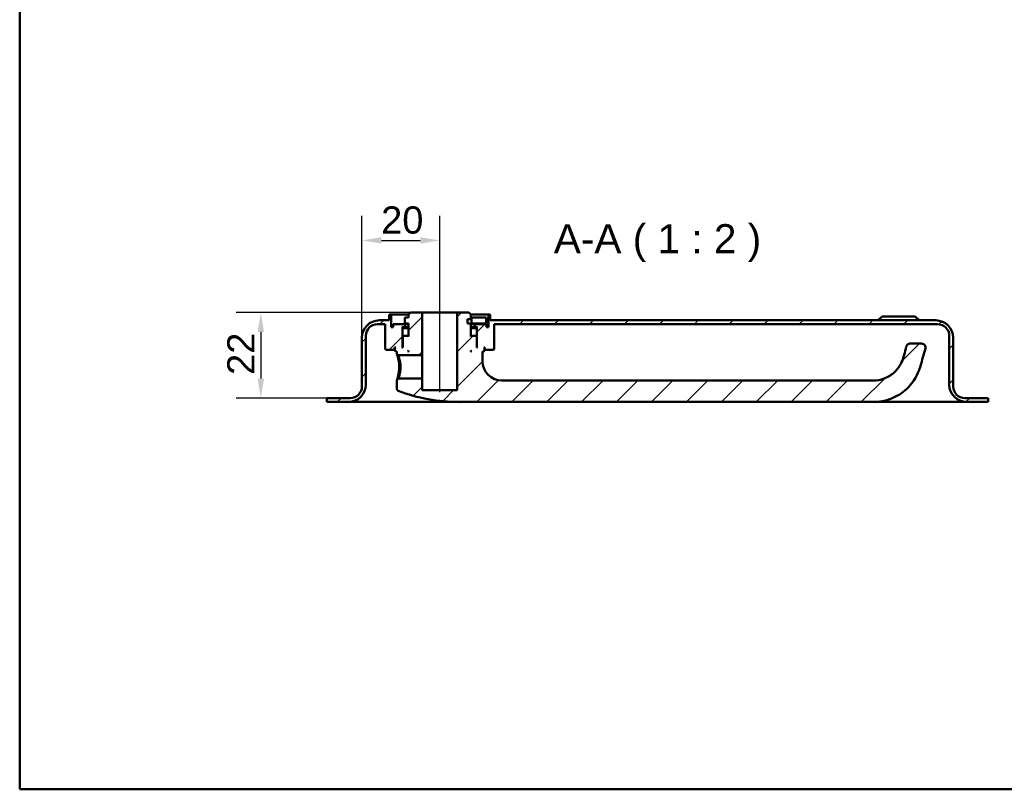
# Model space of a CAD drawing. Header units: millimetres. Extents: x 20 to 833, y 20 to 574.
# Tile 1 of 4: x 20 to 273, y 20 to 218. Entities that reach past the tile are written whole.
import ezdxf

# ---------------------------------------------------------------- set-up
doc = ezdxf.new("R2010")
doc.units = ezdxf.units.MM
doc.header["$LTSCALE"] = 2
for name, color, linetype, lineweight in [('Bemaßungen(DIN)', 7, 'Continuous', 25), ('Mittellinie(DIN)', 7, 'Continuous', 25), ('Sichtbare Kanten(DIN)', 7, 'Continuous', 50), ('Skizziergeometrie(DIN)', 7, 'Continuous', 50), ('Symbole(DIN)', 7, 'Continuous', 25)]:
    doc.layers.add(name, color=color, linetype=linetype, lineweight=lineweight)
doc.layers.add('Schraffur', color=179, linetype='Continuous', lineweight=9, true_color=0x1e1e47)
doc.styles.add('Aktuell-DINGroßer Text', font='arial.ttf')
doc.styles.add('STANDARD-DIN~0', font='arial.ttf')
doc.dimstyles.new('CAD-LAN', dxfattribs={"dimscale": 2, "dimtxt": 3.5, "dimasz": 2.5, "dimexe": 3.175, "dimexo": 0, "dimgap": 0.8, "dimtad": 1, "dimrnd": 1e-08, "dimtxsty": 'STANDARD-DIN~0', "dimcen": 0.09, "dimdle": 10, "dimclrd": 250, "dimclre": 250, "dimclrt": 250, "dimadec": 0, "dimazin": 2, "dimtfac": 1, "dimtmove": 0, "dimatfit": 3, "dimfxl": 1, "dimtolj": 1, "dimtzin": 0, "dimlwd": 25, "dimlwe": 25, "dimarcsym": 0})

# ---------------------------------------------------------------- blocks, each defined once
blk = doc.blocks.new('Ränder Standardrahmen')
at = {"layer": 'Skizziergeometrie(DIN)', "flags": 128}
blk.add_lwpolyline([(10, 10), (10, 287), (410, 287), (410, 10), (10, 10)], dxfattribs=at)
blk = doc.blocks.new('*D23')
at = {"layer": 'Bemaßungen(DIN)', "color": 250, "linetype": 'Continuous', "lineweight": 25, "true_color": 0x3f3f3f, "transparency": 16777216}
for p, q in [((107.99, 136.07), (107.99, 167.47)), ((127.99, 147.57), (127.99, 167.47)), ((112.99, 161.12), (122.99, 161.12))]:
    blk.add_line(p, q, dxfattribs=at)
at = {"layer": 'Bemaßungen(DIN)', "color": 250, "linetype": 'Continuous', "true_color": 0x3f3f3f, "transparency": 16777216}
for points in [[(112.99, 161.95), (112.99, 160.28), (107.99, 161.12)], [(122.99, 161.95), (122.99, 160.28), (127.99, 161.12)]]:
    blk.add_solid(points, dxfattribs=at)
at = {"layer": 'Defpoints', "color": 0, "linetype": 'Continuous', "transparency": 16777216}
for p in [(127.99, 161.12), (127.99, 147.57), (107.99, 136.07)]:
    blk.add_point(p, dxfattribs=at)
at = {"layer": 'Bemaßungen(DIN)', "color": 250, "linetype": 'Continuous', "lineweight": 25, "true_color": 0x3f3f3f, "transparency": 16777216, "insert": (112.92, 169.86), "char_height": 7, "attachment_point": 1, "style": 'STANDARD-DIN~0'}
blk.add_mtext('\\A1;20', dxfattribs=at)
blk = doc.blocks.new('*D24')
at = {"layer": 'Bemaßungen(DIN)', "color": 250, "linetype": 'Continuous', "lineweight": 25, "true_color": 0x3f3f3f, "transparency": 16777216}
for p, q in [((120.49, 142.57), (75.64, 142.57)), ((81.99, 137.57), (81.99, 125.57)), ((98.99, 120.57), (75.64, 120.57))]:
    blk.add_line(p, q, dxfattribs=at)
at = {"layer": 'Bemaßungen(DIN)', "color": 250, "linetype": 'Continuous', "true_color": 0x3f3f3f, "transparency": 16777216}
for points in [[(81.15, 137.57), (82.82, 137.57), (81.99, 142.57)], [(81.15, 125.57), (82.82, 125.57), (81.99, 120.57)]]:
    blk.add_solid(points, dxfattribs=at)
at = {"layer": 'Defpoints', "color": 0, "linetype": 'Continuous', "transparency": 16777216}
for p in [(120.49, 142.57), (81.99, 120.57), (98.99, 120.57)]:
    blk.add_point(p, dxfattribs=at)
at = {"layer": 'Bemaßungen(DIN)', "color": 250, "linetype": 'Continuous', "lineweight": 25, "true_color": 0x3f3f3f, "transparency": 16777216, "insert": (73.36, 126.53), "char_height": 7, "attachment_point": 1, "rotation": 90, "style": 'STANDARD-DIN~0'}
blk.add_mtext('\\A1;22', dxfattribs=at)

msp = doc.modelspace()

# ---------------------------------------------------------------- hatches: boundary and pattern name
at = {"layer": 'Schraffur'}
h = msp.add_hatch(dxfattribs=at)
h.set_pattern_fill('ANSI31', color=256, scale=50.8, style=0)
h.set_pattern_definition([(45, (0, 0), (-4.49013, 4.49013), [])])
edge = h.paths.add_edge_path()
edge.add_spline(control_points=[(116.986, 122.913), (116.988, 122.877), (116.992, 122.841), (117.007, 122.77), (117.019, 122.736), (117.065, 122.636), (117.106, 122.584), (117.196, 122.502), (117.251, 122.468), (117.31, 122.446)], knot_values=[-0.0531928, -0.0531928, -0.0531928, -0.0531928, -0.0447959, -0.0447959, -0.0363986, -0.0363986, -0.0190548, -0.0190548, -0.0000009, -0.0000009, -0.0000009, -0.0000009], degree=3, periodic=0)
edge.add_ellipse((132.986, 163.737), major_axis=(-15.675, -41.291), ratio=1, start_angle=0, end_angle=20.78805)
edge.add_line((132.986, 119.571), (239.486, 119.571))
edge.add_spline(control_points=[(239.486, 119.571), (240.539, 119.571), (241.593, 119.706), (243.632, 120.232), (244.62, 120.622), (246.994, 121.937), (248.274, 123.038), (250.846, 126.293), (251.364, 128.129), (251.992, 130.344), (252.417, 131.819), (252.84, 133.295)], knot_values=[-1.0345986, -1.0345986, -1.0345986, -1.0345986, -0.938232, -0.938232, -0.841905, -0.841905, -0.689939, -0.689939, -0.4605968, -0.4605968, 0, 0, 0, 0], degree=3, periodic=0)
edge.add_ellipse((251.879, 133.571), major_axis=(0.961, -0.276), ratio=1, start_angle=0, end_angle=106)
edge.add_line((251.879, 134.571), (248.879, 134.571))
edge.add_ellipse((248.879, 133.571), major_axis=(0, 1), ratio=1, start_angle=0, end_angle=76.78481)
edge.add_spline(control_points=[(247.905, 133.799), (247.545, 132.264), (247.265, 130.998), (246.348, 128.976), (245.797, 128.106), (244.132, 126.536), (243.243, 125.972), (241.377, 125.256), (240.43, 125.071), (239.486, 125.071)], knot_values=[-1.4743943, -1.4743943, -1.4743943, -1.4743943, -0.9712289, -0.9712289, -0.5989666, -0.5989666, -0.2834298, -0.2834298, 0, 0, 0, 0], degree=3, periodic=0)
edge.add_line((239.486, 125.071), (143.986, 125.071))
edge.add_ellipse((143.986, 130.071), major_axis=(0, -5), ratio=1, start_angle=270, end_angle=360, ccw=False)
edge.add_line((138.986, 130.071), (138.986, 132.571))
edge.add_line((138.986, 132.571), (139.286, 132.571))
edge.add_line((139.286, 132.571), (139.486, 132.771))
edge.add_line((139.486, 132.771), (139.486, 133.371))
edge.add_line((139.486, 133.371), (139.286, 133.571))
edge.add_line((139.286, 133.571), (139.586, 133.571))
edge.add_line((139.586, 133.571), (139.586, 133.071))
edge.add_line((139.586, 133.071), (139.686, 132.971))
edge.add_line((139.686, 132.971), (141.786, 132.971))
edge.add_line((141.786, 132.971), (141.986, 133.171))
edge.add_line((141.986, 133.171), (141.986, 139.571))
edge.add_line((141.986, 139.571), (255.986, 139.571))
edge.add_ellipse((255.986, 136.571), major_axis=(0, 3), ratio=1, start_angle=270, end_angle=360, ccw=False)
edge.add_line((258.986, 136.571), (258.986, 124.071))
edge.add_ellipse((263.486, 124.071), major_axis=(-4.5, 0), ratio=1, start_angle=0, end_angle=90)
edge.add_line((263.486, 119.571), (268.986, 119.571))
edge.add_line((268.986, 119.571), (268.986, 120.571))
edge.add_line((268.986, 120.571), (262.986, 120.571))
edge.add_ellipse((262.986, 123.571), major_axis=(0, -3), ratio=1, start_angle=270, end_angle=360, ccw=False)
edge.add_line((259.986, 123.571), (259.986, 136.071))
edge.add_ellipse((255.486, 136.071), major_axis=(4.5, 0), ratio=1, start_angle=0, end_angle=90)
edge.add_line((255.486, 140.571), (140.986, 140.571))
edge.add_line((140.986, 140.571), (140.986, 142.071))
edge.add_line((140.986, 142.071), (140.486, 142.071))
edge.add_line((140.486, 142.071), (140.486, 138.771))
edge.add_line((140.486, 138.771), (139.986, 138.771))
edge.add_line((139.986, 138.771), (139.986, 139.571))
edge.add_line((139.986, 139.571), (136.986, 139.571))
edge.add_line((136.986, 139.571), (136.986, 138.771))
edge.add_line((136.986, 138.771), (137.736, 138.771))
edge.add_line((137.736, 138.771), (137.536, 138.571))
edge.add_line((137.536, 138.571), (137.536, 133.771))
edge.add_line((137.536, 133.771), (137.736, 133.571))
edge.add_line((137.736, 133.571), (137.486, 133.571))
edge.add_line((137.486, 133.571), (137.486, 136.371))
edge.add_line((137.486, 136.371), (137.286, 136.571))
edge.add_line((137.286, 136.571), (136.186, 136.571))
edge.add_line((136.186, 136.571), (135.986, 136.371))
edge.add_line((135.986, 136.371), (135.986, 139.771))
edge.add_line((135.986, 139.771), (135.086, 139.771))
edge.add_line((135.086, 139.771), (135.086, 140.871))
edge.add_line((135.086, 140.871), (135.986, 140.871))
edge.add_line((135.986, 140.871), (135.986, 142.071))
edge.add_line((135.986, 142.071), (135.486, 142.571))
edge.add_line((135.486, 142.571), (132.486, 142.571))
edge.add_line((132.486, 142.571), (132.486, 122.571))
edge.add_line((132.486, 122.571), (123.486, 122.571))
edge.add_line((123.486, 122.571), (123.486, 125.571))
edge.add_line((123.486, 125.571), (117.357, 125.571))
edge.add_spline(control_points=[(117.357, 125.571), (117.295, 125.511), (117.234, 125.451), (117.11, 125.331), (117.047, 125.27), (116.986, 125.21)], knot_values=[-0.0518032, -0.0518032, -0.0518032, -0.0518032, -0.025988, -0.025988, 0, 0, 0, 0], degree=3, periodic=0)
edge.add_line((116.986, 125.21), (116.986, 122.913))
h.paths.add_polyline_path([(135.986, 132.771), (136.186, 132.571), (135.986, 132.571)], flags=0)
edge = h.paths.add_edge_path()
edge.add_ellipse((104.986, 123.571), major_axis=(3, 0), ratio=1, start_angle=270, end_angle=360)
edge.add_line((107.986, 123.571), (107.986, 136.071))
edge.add_ellipse((112.486, 136.071), major_axis=(0, 4.5), ratio=1, start_angle=0, end_angle=90, ccw=False)
edge.add_line((112.486, 140.571), (114.986, 140.571))
edge.add_line((114.986, 140.571), (114.986, 142.071))
edge.add_line((114.986, 142.071), (115.486, 142.071))
edge.add_line((115.486, 142.071), (115.486, 138.771))
edge.add_line((115.486, 138.771), (115.986, 138.771))
edge.add_line((115.986, 138.771), (115.986, 139.571))
edge.add_line((115.986, 139.571), (118.986, 139.571))
edge.add_line((118.986, 139.571), (118.986, 138.771))
edge.add_line((118.986, 138.771), (118.236, 138.771))
edge.add_line((118.236, 138.771), (118.436, 138.571))
edge.add_line((118.436, 138.571), (118.436, 133.771))
edge.add_line((118.436, 133.771), (118.236, 133.571))
edge.add_line((118.236, 133.571), (118.486, 133.571))
edge.add_line((118.486, 133.571), (118.486, 136.371))
edge.add_line((118.486, 136.371), (118.686, 136.571))
edge.add_line((118.686, 136.571), (119.786, 136.571))
edge.add_line((119.786, 136.571), (119.986, 136.371))
edge.add_line((119.986, 136.371), (119.986, 139.771))
edge.add_line((119.986, 139.771), (119.019, 139.771))
edge.add_line((119.019, 139.771), (119.019, 141.271))
edge.add_line((119.019, 141.271), (119.986, 141.271))
edge.add_line((119.986, 141.271), (119.986, 142.071))
edge.add_line((119.986, 142.071), (120.486, 142.571))
edge.add_line((120.486, 142.571), (123.486, 142.571))
edge.add_line((123.486, 142.571), (123.486, 131.571))
edge.add_line((123.486, 131.571), (117.358, 131.571))
edge.add_spline(control_points=[(117.358, 131.571), (117.297, 131.631), (117.235, 131.691), (117.111, 131.811), (117.048, 131.871), (116.986, 131.932)], knot_values=[-0.051974, -0.051974, -0.051974, -0.051974, -0.0261518, -0.0261518, -0.0001648, -0.0001648, -0.0001648, -0.0001648], degree=3, periodic=0)
edge.add_line((116.986, 131.932), (116.986, 132.571))
edge.add_line((116.986, 132.571), (116.686, 132.571))
edge.add_line((116.686, 132.571), (116.486, 132.771))
edge.add_line((116.486, 132.771), (116.486, 133.371))
edge.add_line((116.486, 133.371), (116.686, 133.571))
edge.add_line((116.686, 133.571), (116.386, 133.571))
edge.add_line((116.386, 133.571), (116.386, 133.071))
edge.add_line((116.386, 133.071), (116.286, 132.971))
edge.add_line((116.286, 132.971), (114.186, 132.971))
edge.add_line((114.186, 132.971), (113.986, 133.171))
edge.add_line((113.986, 133.171), (113.986, 139.571))
edge.add_line((113.986, 139.571), (111.986, 139.571))
edge.add_ellipse((111.986, 136.571), major_axis=(-3, 0), ratio=1, start_angle=270, end_angle=360)
edge.add_line((108.986, 136.571), (108.986, 124.071))
edge.add_ellipse((104.486, 124.071), major_axis=(0, -4.5), ratio=1, start_angle=0, end_angle=90, ccw=False)
edge.add_line((104.486, 119.571), (98.986, 119.571))
edge.add_line((98.986, 119.571), (98.986, 120.571))
edge.add_line((98.986, 120.571), (104.986, 120.571))
h.paths.add_polyline_path([(119.786, 132.571), (119.986, 132.771), (119.986, 132.571)], flags=0)

# ---------------------------------------------------------------- linework, layer by layer
at = {"layer": 'Mittellinie(DIN)', "linetype": 'Continuous'}
msp.add_line((127.986, 122.071), (127.986, 147.571), dxfattribs=at)
at = {"layer": 'Sichtbare Kanten(DIN)'}
for p, q in [((115.486, 142.071), (114.986, 142.071)), ((114.986, 142.071), (114.986, 140.571)), ((115.486, 138.771), (115.486, 142.071)), ((115.486, 142.071), (119.986, 142.071)), ((120.486, 142.571), (119.986, 142.071)), ((119.986, 142.071), (119.986, 141.271)), ((123.486, 142.571), (120.486, 142.571)), ((123.486, 131.571), (123.486, 142.571)), ((132.486, 142.571), (123.486, 142.571)), ((135.486, 142.571), (132.486, 142.571)), ((132.486, 142.571), (132.486, 122.571)), ((135.986, 142.071), (135.486, 142.571)), ((135.986, 140.871), (135.986, 142.071)), ((135.986, 142.071), (140.486, 142.071)), ((140.986, 142.071), (140.486, 142.071)), ((140.486, 142.071), (140.486, 138.771)), ((140.986, 140.571), (140.986, 142.071)), ((111.986, 139.571), (113.986, 139.571)), ((114.986, 140.571), (112.486, 140.571)), ((113.986, 139.571), (113.986, 133.171)), ((118.986, 139.571), (115.986, 139.571)), ((115.986, 139.571), (115.986, 138.771)), ((118.986, 138.771), (118.986, 139.571)), ((118.986, 139.571), (119.986, 139.571)), ((119.986, 141.271), (119.019, 141.271)), ((119.019, 141.271), (119.019, 139.771)), ((119.019, 139.771), (119.986, 139.771)), ((119.986, 139.771), (119.986, 136.371)), ((135.086, 139.771), (135.086, 140.871)), ((135.086, 140.871), (135.986, 140.871)), ((135.986, 139.771), (135.086, 139.771)), ((136.193, 141.271), (135.986, 141.271)), ((135.986, 136.371), (135.986, 139.771)), ((135.986, 139.771), (136.193, 139.771)), ((135.986, 139.571), (136.986, 139.571)), ((139.893, 141.271), (136.193, 141.271)), ((136.193, 141.271), (136.193, 139.771)), ((136.193, 139.771), (139.893, 139.771)), ((139.986, 139.571), (136.986, 139.571)), ((136.986, 139.571), (136.986, 138.771)), ((139.893, 141.271), (139.893, 139.771)), ((139.986, 138.771), (139.986, 139.571)), ((255.486, 140.571), (140.986, 140.571)), ((141.986, 133.171), (141.986, 139.571)), ((141.986, 139.571), (255.986, 139.571)), ((241.736, 141.571), (240.736, 140.571)), ((241.736, 141.571), (250.236, 141.571)), ((250.236, 141.571), (251.236, 140.571)), ((115.986, 138.771), (115.486, 138.771)), ((118.436, 138.571), (118.236, 138.771)), ((118.236, 138.771), (118.986, 138.771)), ((118.436, 133.771), (118.436, 138.571)), ((118.436, 138.571), (119.986, 138.571)), ((119.986, 138.771), (118.986, 138.771)), ((136.986, 138.771), (135.986, 138.771)), ((135.986, 138.571), (137.536, 138.571)), ((136.986, 138.771), (137.736, 138.771)), ((137.736, 138.771), (137.536, 138.571)), ((137.536, 138.571), (137.536, 133.771)), ((140.486, 138.771), (139.986, 138.771)), ((107.986, 136.071), (107.986, 123.571)), ((108.986, 124.071), (108.986, 136.571)), ((118.686, 136.571), (118.486, 136.371)), ((118.486, 136.371), (118.486, 133.571)), ((119.786, 136.571), (118.686, 136.571)), ((119.986, 136.371), (119.786, 136.571)), ((119.986, 136.571), (119.786, 136.571)), ((136.186, 136.571), (135.986, 136.371)), ((136.186, 136.571), (135.986, 136.571)), ((137.286, 136.571), (136.186, 136.571)), ((137.486, 136.371), (137.286, 136.571)), ((137.486, 133.571), (137.486, 136.371)), ((251.879, 134.571), (248.879, 134.571)), ((258.986, 136.571), (258.986, 124.071)), ((259.986, 123.571), (259.986, 136.071)), ((113.986, 133.171), (114.186, 132.971)), ((114.186, 132.971), (116.286, 132.971)), ((116.286, 132.971), (116.386, 133.071)), ((116.286, 132.971), (116.486, 132.971)), ((116.386, 133.071), (116.386, 133.571)), ((116.386, 133.571), (116.686, 133.571)), ((116.486, 133.071), (116.386, 133.071)), ((116.686, 133.571), (116.486, 133.371)), ((116.486, 133.371), (116.486, 132.771)), ((116.486, 132.771), (116.686, 132.571)), ((116.686, 132.571), (116.986, 132.571)), ((116.986, 132.571), (116.986, 131.932)), ((116.986, 131.932), (117.358, 131.571)), ((118.236, 133.571), (118.436, 133.771)), ((118.486, 133.571), (118.236, 133.571)), ((118.486, 133.771), (118.436, 133.771)), ((119.786, 132.571), (119.986, 132.771)), ((119.986, 132.571), (119.786, 132.571)), ((119.986, 132.771), (119.986, 132.571)), ((135.986, 132.771), (136.186, 132.571)), ((135.986, 132.571), (135.986, 132.771)), ((136.186, 132.571), (135.986, 132.571)), ((137.536, 133.771), (137.486, 133.771)), ((137.736, 133.571), (137.486, 133.571)), ((137.536, 133.771), (137.736, 133.571)), ((138.986, 130.071), (138.986, 132.571)), ((138.986, 132.571), (139.286, 132.571)), ((139.486, 133.371), (139.286, 133.571)), ((139.286, 133.571), (139.586, 133.571)), ((139.286, 132.571), (139.486, 132.771)), ((139.486, 132.771), (139.486, 133.371)), ((139.586, 133.071), (139.486, 133.071)), ((139.486, 132.971), (139.686, 132.971)), ((139.586, 133.571), (139.586, 133.071)), ((139.586, 133.071), (139.686, 132.971)), ((139.686, 132.971), (141.786, 132.971)), ((141.786, 132.971), (141.986, 133.171)), ((117.358, 131.571), (123.486, 131.571)), ((123.486, 131.571), (123.486, 125.571)), ((117.357, 125.57), (116.985, 125.21)), ((116.986, 125.21), (116.986, 122.913)), ((123.486, 125.571), (117.357, 125.571)), ((123.486, 122.571), (123.486, 125.571)), ((239.486, 125.071), (143.986, 125.071)), ((132.486, 122.571), (123.486, 122.571)), ((104.986, 120.571), (98.986, 120.571)), ((98.986, 120.571), (98.986, 119.571)), ((98.986, 119.571), (104.486, 119.571)), ((104.486, 119.571), (115.986, 119.571)), ((115.986, 119.571), (132.986, 119.571)), ((132.986, 119.571), (239.486, 119.571)), ((239.486, 119.571), (251.986, 119.571)), ((251.986, 119.571), (263.486, 119.571)), ((268.986, 120.571), (262.986, 120.571)), ((263.486, 119.571), (268.986, 119.571)), ((268.986, 119.571), (268.986, 120.571))]:
    msp.add_line(p, q, dxfattribs=at)
for centre, radius, start, end in [((112.486, 136.071), 4.5, 90, 180), ((111.986, 136.571), 3, 90, 180), ((255.486, 136.071), 4.5, 0, 90), ((255.986, 136.571), 3, 0, 90), ((248.879, 133.571), 1, 90, 166.78481), ((251.879, 133.571), 1, 344, 90), ((143.986, 130.071), 5, 180, 270), ((104.486, 124.071), 4.5, 270, 0), ((263.486, 124.071), 4.5, 180, 270), ((104.986, 123.571), 3, 270, 0), ((132.986, 163.737), 44.167, 249.21195, 270), ((262.986, 123.571), 3, 180, 270)]:
    msp.add_arc(centre, radius, start, end, dxfattribs=at)
for points, knots in [([(116.986, 131.932), (116.987, 131.931), (117.01, 131.86), (117.102, 131.564), (117.343, 130.699), (117.549, 129.58), (117.551, 128.571), (117.551, 128.571), (117.551, 128.571), (117.551, 128.571)], [-0.52855891, -0.52855891, -0.52855891, -0.52855891, -0.45322919, -0.33992189, -0.30215279, 0, 0, 0, 0.00002161, 0.00002161, 0.00002161, 0.00002161]), ([(247.905, 133.799), (247.545, 132.264), (247.265, 130.998), (246.348, 128.976), (245.797, 128.106), (244.132, 126.536), (243.243, 125.972), (241.377, 125.256), (240.43, 125.071), (239.486, 125.071)], [-1.4743943, -1.4743943, -1.4743943, -1.4743943, -0.9712289, -0.9712289, -0.5989666, -0.5989666, -0.2834298, -0.2834298, 0, 0, 0, 0]), ([(239.486, 119.571), (240.539, 119.571), (241.593, 119.706), (243.632, 120.232), (244.62, 120.622), (246.994, 121.937), (248.274, 123.038), (250.846, 126.293), (251.364, 128.129), (251.992, 130.344), (252.417, 131.819), (252.84, 133.295)], [-1.0345986, -1.0345986, -1.0345986, -1.0345986, -0.938232, -0.938232, -0.841905, -0.841905, -0.689939, -0.689939, -0.4605968, -0.4605968, 0, 0, 0, 0]), ([(117.903, 128.571), (117.903, 128.571), (117.903, 128.571), (117.903, 128.571), (117.902, 129.472), (117.725, 130.358), (117.567, 130.915), (117.548, 130.984), (117.528, 131.049), (117.51, 131.109), (117.455, 131.287), (117.411, 131.419), (117.385, 131.494), (117.367, 131.545), (117.358, 131.571), (117.358, 131.571)], [2.11504783, 2.11504783, 2.11504783, 2.11504783, 2.11506954, 2.11506954, 2.11506954, 2.41722233, 2.41722233, 2.41722233, 2.45499143, 2.45499143, 2.45499143, 2.56829872, 2.56829872, 2.56829872, 2.64387842, 2.64387842, 2.64387842, 2.64387842]), ([(117.551, 128.571), (117.552, 128.066), (117.462, 127.05), (117.192, 125.858), (117.013, 125.296), (116.985, 125.21), (116.985, 125.21)], [-2.11504792, -2.11504792, -2.11504792, -2.11504792, -1.96399314, -1.81291674, -1.66184035, -1.58650589, -1.58650589, -1.58650589, -1.58650589]), ([(117.357, 125.571), (117.357, 125.571), (117.366, 125.596), (117.384, 125.647), (117.419, 125.747), (117.488, 125.948), (117.566, 126.226), (117.644, 126.504), (117.731, 126.858), (117.796, 127.262), (117.861, 127.666), (117.904, 128.12), (117.903, 128.571)], [3.70156783, 3.70156783, 3.70156783, 3.70156783, 3.77690989, 3.77690989, 3.77690989, 3.92798628, 3.92798628, 3.92798628, 4.07906268, 4.07906268, 4.07906268, 4.23011736, 4.23011736, 4.23011736, 4.23011736]), ([(116.988, 122.913), (116.988, 122.877), (116.992, 122.841), (117.007, 122.77), (117.019, 122.736), (117.065, 122.636), (117.106, 122.584), (117.196, 122.502), (117.251, 122.468), (117.31, 122.445)], [-0.053192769, -0.053192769, -0.053192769, -0.053192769, -0.044795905, -0.044795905, -0.036398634, -0.036398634, -0.019054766, -0.019054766, -0.000000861, -0.000000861, -0.000000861, -0.000000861])]:
    msp.add_open_spline(points, degree=3, knots=knots, dxfattribs=at)

# ---------------------------------------------------------------- block references
at = {"xscale": 2, "yscale": 2, "zscale": 2}
msp.add_blockref('Ränder Standardrahmen', (0, 0), dxfattribs=at)

# ---------------------------------------------------------------- texts
at = {"layer": 'Symbole(DIN)', "color": 7, "insert": (157.313, 155.571), "char_height": 7.4676, "attachment_point": 7, "style": 'Aktuell-DINGroßer Text'}
msp.add_mtext('A-A ( 1 : 2 )', dxfattribs=at)

# ---------------------------------------------------------------- dimensions: what is measured, and where the dimension line sits
at = {"layer": 'Bemaßungen(DIN)', "color": 250, "linetype": 'Continuous', "lineweight": 25, "true_color": 0x3f3f3f}
for base, p1, p2, angle, picture, middle in [((127.986, 161.116), (107.986, 136.071), (127.986, 147.571), 180, '*D23', (117.986, 161.116)), ((81.986, 120.571), (120.486, 142.571), (98.986, 120.571), 90, '*D24', (81.986, 131.571))]:
    dim = msp.add_linear_dim(base=base, p1=p1, p2=p2, angle=angle, dimstyle='CAD-LAN', override={"dimgap": 0.8, "dimdec": 2, "dimtol": 0, "dimlim": 0, "dimtp": 0, "dimtm": 0, "dimtdec": 2, "dimtofl": 0, "dimatfit": 1}, dxfattribs=at)
    dim.commit()
    dim.dimension.update_dxf_attribs({"geometry": picture, "text_midpoint": middle, "dimtype": 160})

doc.saveas('drawing.dxf')
